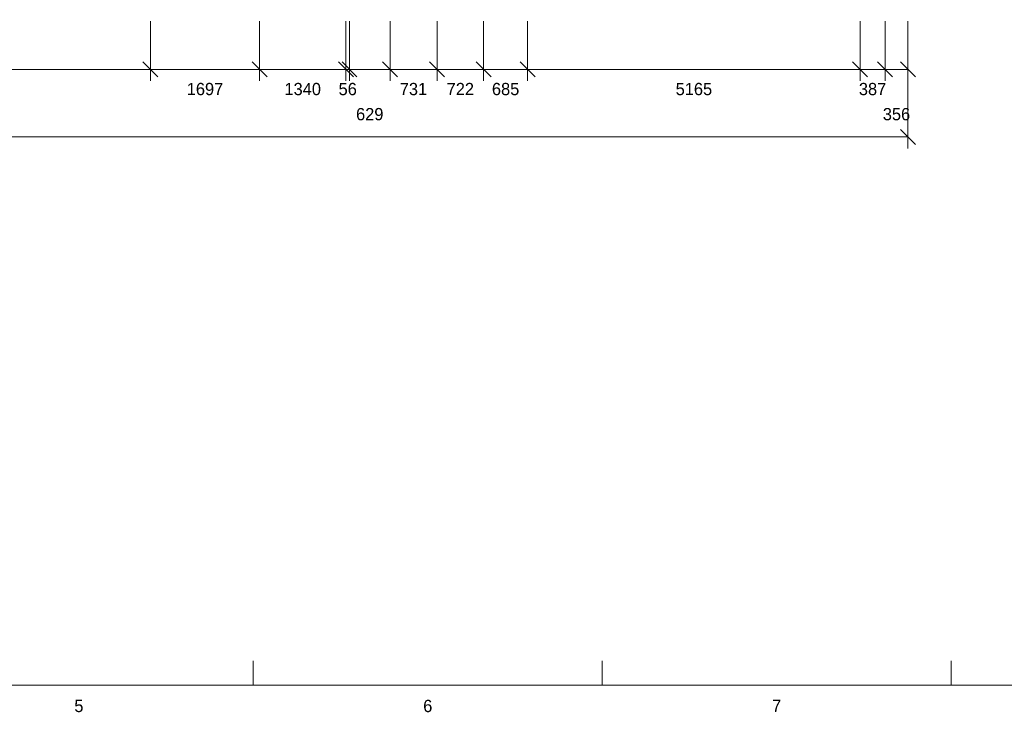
# Model space of a CAD drawing. Header units: millimetres. Extents: x 17 to 413, y 4 to 292.
# Tile 15 of 224: x 176 to 278, y 4 to 76. Entities that reach past the tile are written whole.
import ezdxf
from ezdxf.enums import TextEntityAlignment as Align

# ---------------------------------------------------------------- set-up
doc = ezdxf.new("R2010")
doc.units = ezdxf.units.MM
for name, color, linetype in [('LINE-INK', 7, 'Continuous'), ('TEXT-INK', 7, 'Continuous'), ('TEXT-STEEL_GREY', 7, 'Continuous')]:
    doc.layers.add(name, color=color, linetype=linetype)

msp = doc.modelspace()

# ---------------------------------------------------------------- linework, layer by layer
at = {"layer": 'LINE-INK', "lineweight": 5}
for p, q in [((189.96, 75.73), (189.96, 69.53)), ((201.28, 75.73), (201.28, 69.53)), ((210.21, 75.73), (210.21, 69.53)), ((210.58, 75.73), (210.58, 69.53)), ((214.78, 75.73), (214.78, 69.53)), ((219.65, 75.73), (219.65, 69.53)), ((224.46, 75.73), (224.46, 69.53)), ((229.03, 75.73), (229.03, 69.53)), ((263.46, 75.73), (263.46, 69.53)), ((266.04, 75.73), (266.04, 69.53)), ((268.42, 75.73), (268.42, 69.53)), ((268.42, 75.73), (268.42, 62.53)), ((189.19, 71.5), (190.74, 69.95)), ((200.5, 71.5), (202.06, 69.95)), ((209.43, 71.5), (210.99, 69.95)), ((209.81, 71.5), (211.36, 69.95)), ((214, 71.5), (215.56, 69.95)), ((218.87, 71.5), (220.43, 69.95)), ((223.69, 71.5), (225.24, 69.95)), ((228.25, 71.5), (229.81, 69.95)), ((262.69, 71.5), (264.24, 69.95)), ((265.27, 71.5), (266.82, 69.95)), ((267.64, 71.5), (269.2, 69.95)), ((57.58, 70.73), (268.42, 70.73)), ((267.64, 64.5), (269.2, 62.95)), ((57.58, 63.73), (268.42, 63.73)), ((200.62, 7), (200.62, 9.5)), ((236.75, 7), (236.75, 9.5)), ((272.88, 7), (272.88, 9.5))]:
    msp.add_line(p, q, dxfattribs=at)
msp.add_lwpolyline([(20, 7), (413, 7), (413, 290), (20, 290)], close=True, dxfattribs=at)

# ---------------------------------------------------------------- texts
at = {"layer": 'TEXT-INK'}
for s, p in [('1697', (195.62, 68.06)), ('1340', (205.74, 68.06)), ('56', (210.4, 68.06)), ('731', (217.21, 68.06)), ('722', (222.06, 68.06)), ('685', (226.75, 68.06)), ('5165', (246.25, 68.06)), ('387', (264.75, 68.06)), ('629', (212.68, 65.46)), ('356', (267.23, 65.46))]:
    msp.add_text(s, height=1.27, dxfattribs=at).set_placement(p, align=Align.CENTER)
at = {"layer": 'TEXT-STEEL_GREY'}
for s, p in [('5', (182.56, 4.2)), ('6', (218.69, 4.2)), ('7', (254.81, 4.2))]:
    msp.add_text(s, height=1.27, dxfattribs=at).set_placement(p, align=Align.CENTER)

doc.saveas('drawing.dxf')
